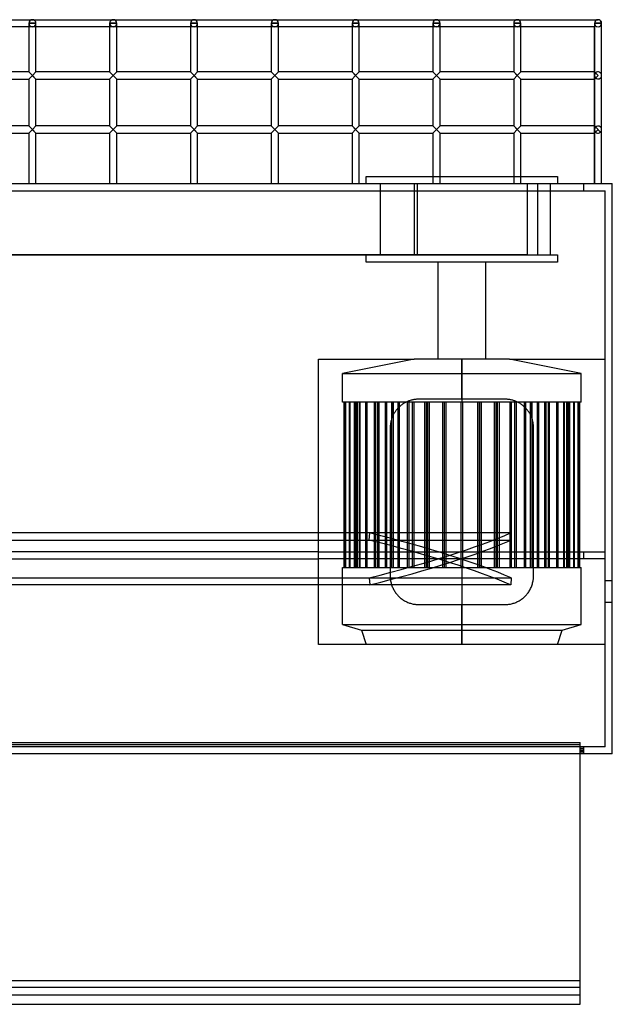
# Model space of a CAD drawing. Header units: millimetres. Extents: x -690 to 690, y -376 to 315.
# Tile 5 of 5: x 274 to 690, y -376 to 315. Entities that reach past the tile are written whole.
import ezdxf

# ---------------------------------------------------------------- set-up
doc = ezdxf.new("R2010")
doc.units = ezdxf.units.MM
doc.layers.add('MAIN-1', color=7, linetype='Continuous')
doc.layers.add('MAIN-2', color=7, linetype='Continuous')

msp = doc.modelspace()

# ---------------------------------------------------------------- linework, layer by layer
at = {"layer": 'MAIN-1'}
for p, q in [((-680, 315), (680, 315)), ((280.83, 312.5), (280.83, 278.4)), ((280.83, 312.5), (285.83, 312.5)), ((285.83, 278.4), (285.83, 312.5)), ((337.5, 312.5), (337.5, 278.4)), ((337.5, 312.5), (342.5, 312.5)), ((342.5, 278.4), (342.5, 312.5)), ((394.17, 312.5), (394.17, 278.4)), ((394.17, 312.5), (399.17, 312.5)), ((399.17, 278.4), (399.17, 312.5)), ((450.83, 312.5), (450.83, 278.4)), ((450.83, 312.5), (455.83, 312.5)), ((455.83, 278.4), (455.83, 312.5)), ((507.5, 312.5), (507.5, 278.4)), ((507.5, 312.5), (512.5, 312.5)), ((512.5, 278.4), (512.5, 312.5)), ((564.17, 312.5), (564.17, 278.4)), ((564.17, 312.5), (569.17, 312.5)), ((569.17, 278.4), (569.17, 312.5)), ((620.83, 312.5), (620.83, 278.4)), ((620.83, 312.5), (625.83, 312.5)), ((625.83, 278.4), (625.83, 312.5)), ((677.5, 312.5), (677.5, 278.4)), ((677.5, 312.5), (682.5, 312.5)), ((680, 315), (680, 315)), ((680, 315), (680, 315)), ((680, 315), (680, 315)), ((680, 315), (680, 315)), ((682.5, 312.5), (682.5, 312.5)), ((682.5, 312.5), (682.5, 312.5)), ((682.5, 312.5), (682.5, 312.5)), ((682.5, 312.5), (682.5, 312.5)), ((682.5, 312.5), (682.5, 312.5)), ((682.5, 312.5), (682.5, 312.5)), ((682.5, 275.9), (682.5, 312.5)), ((280.83, 310), (229.17, 310)), ((337.5, 310), (285.83, 310)), ((394.17, 310), (342.5, 310)), ((450.83, 310), (399.17, 310)), ((507.5, 310), (455.83, 310)), ((564.17, 310), (512.5, 310)), ((620.83, 310), (569.17, 310)), ((677.5, 310), (625.83, 310)), ((677.5, 278.4), (677.5, 310)), ((280.83, 278.4), (229.17, 278.4)), ((280.83, 278.4), (285.83, 273.4)), ((283.33, 275.9), (285.83, 278.4)), ((337.5, 278.4), (285.83, 278.4)), ((337.5, 278.4), (340, 275.9)), ((340, 275.9), (342.5, 278.4)), ((394.17, 278.4), (342.5, 278.4)), ((394.17, 278.4), (399.17, 273.4)), ((396.67, 275.9), (399.17, 278.4)), ((450.83, 278.4), (399.17, 278.4)), ((450.83, 278.4), (455.83, 273.4)), ((453.33, 275.9), (455.83, 278.4)), ((507.5, 278.4), (455.83, 278.4)), ((507.5, 278.4), (510, 275.9)), ((510, 275.9), (512.5, 278.4)), ((564.17, 278.4), (512.5, 278.4)), ((564.17, 278.4), (566.67, 275.9)), ((566.67, 275.9), (569.17, 278.4)), ((620.83, 278.4), (569.17, 278.4)), ((620.83, 278.4), (623.33, 275.9)), ((623.33, 275.9), (625.83, 278.4)), ((677.5, 278.4), (625.83, 278.4)), ((677.5, 278.4), (680, 275.9)), ((229.17, 273.4), (280.83, 273.4)), ((283.33, 275.9), (280.83, 273.4)), ((280.83, 273.4), (280.83, 240.45)), ((285.83, 273.4), (283.33, 275.9)), ((285.83, 240.45), (285.83, 273.4)), ((285.83, 273.4), (337.5, 273.4)), ((340, 275.9), (337.5, 273.4)), ((337.5, 273.4), (337.5, 240.45)), ((342.5, 273.4), (340, 275.9)), ((342.5, 240.45), (342.5, 273.4)), ((342.5, 273.4), (394.17, 273.4)), ((396.67, 275.9), (394.17, 273.4)), ((394.17, 273.4), (394.17, 240.45)), ((399.17, 273.4), (396.67, 275.9)), ((399.17, 240.45), (399.17, 273.4)), ((399.17, 273.4), (450.83, 273.4)), ((453.33, 275.9), (450.83, 273.4)), ((450.83, 273.4), (450.83, 240.45)), ((455.83, 273.4), (453.33, 275.9)), ((455.83, 240.45), (455.83, 273.4)), ((455.83, 273.4), (507.5, 273.4)), ((510, 275.9), (507.5, 273.4)), ((507.5, 273.4), (507.5, 240.45)), ((512.5, 273.4), (510, 275.9)), ((512.5, 240.45), (512.5, 273.4)), ((512.5, 273.4), (564.17, 273.4)), ((566.67, 275.9), (564.17, 273.4)), ((564.17, 273.4), (564.17, 240.45)), ((569.17, 273.4), (566.67, 275.9)), ((569.17, 240.45), (569.17, 273.4)), ((569.17, 273.4), (620.83, 273.4)), ((623.33, 275.9), (620.83, 273.4)), ((620.83, 273.4), (620.83, 240.45)), ((625.83, 273.4), (623.33, 275.9)), ((625.83, 240.45), (625.83, 273.4)), ((625.83, 273.4), (677.5, 273.4)), ((680, 275.9), (677.5, 273.4)), ((677.5, 240.45), (677.5, 273.4)), ((677.5, 273.4), (677.5, 240.45)), ((682.5, 237.95), (682.5, 275.9)), ((280.83, 240.45), (229.17, 240.45)), ((229.17, 235.45), (280.83, 235.45)), ((280.83, 240.45), (285.83, 235.45)), ((283.33, 237.95), (280.83, 235.45)), ((280.83, 235.45), (280.83, 200)), ((283.33, 237.95), (285.83, 240.45)), ((283.33, 237.95), (285.83, 235.45)), ((337.5, 240.45), (285.83, 240.45)), ((285.83, 200), (285.83, 235.45)), ((285.83, 235.45), (337.5, 235.45)), ((337.5, 240.45), (342.5, 235.45)), ((340, 237.95), (337.5, 235.45)), ((337.5, 235.45), (337.5, 200)), ((340, 237.95), (342.5, 240.45)), ((340, 237.95), (342.5, 235.45)), ((394.17, 240.45), (342.5, 240.45)), ((342.5, 200), (342.5, 235.45)), ((342.5, 235.45), (394.17, 235.45)), ((394.17, 240.45), (399.17, 235.45)), ((396.67, 237.95), (394.17, 235.45)), ((394.17, 235.45), (394.17, 200)), ((396.67, 237.95), (399.17, 240.45)), ((396.67, 237.95), (399.17, 235.45)), ((450.83, 240.45), (399.17, 240.45)), ((399.17, 200), (399.17, 235.45)), ((399.17, 235.45), (450.83, 235.45)), ((450.83, 240.45), (455.83, 235.45)), ((453.33, 237.95), (450.83, 235.45)), ((450.83, 235.45), (450.83, 200)), ((453.33, 237.95), (455.83, 240.45)), ((453.33, 237.95), (455.83, 235.45)), ((507.5, 240.45), (455.83, 240.45)), ((455.83, 200), (455.83, 235.45)), ((455.83, 235.45), (507.5, 235.45)), ((507.5, 240.45), (512.5, 235.45)), ((510, 237.95), (507.5, 235.45)), ((507.5, 235.45), (507.5, 200)), ((510, 237.95), (512.5, 240.45)), ((510, 237.95), (512.5, 235.45)), ((564.17, 240.45), (512.5, 240.45)), ((512.5, 200), (512.5, 235.45)), ((512.5, 235.45), (564.17, 235.45)), ((564.17, 240.45), (569.17, 235.45)), ((566.67, 237.95), (564.17, 235.45)), ((564.17, 235.45), (564.17, 200)), ((566.67, 237.95), (569.17, 240.45)), ((566.67, 237.95), (569.17, 235.45)), ((620.83, 240.45), (569.17, 240.45)), ((569.17, 200), (569.17, 235.45)), ((569.17, 235.45), (620.83, 235.45)), ((620.83, 240.45), (625.83, 235.45)), ((623.33, 237.95), (620.83, 235.45)), ((620.83, 235.45), (620.83, 200)), ((623.33, 237.95), (625.83, 240.45)), ((623.33, 237.95), (625.83, 235.45)), ((677.5, 240.45), (625.83, 240.45)), ((625.83, 200), (625.83, 235.45)), ((625.83, 235.45), (677.5, 235.45)), ((677.5, 240.45), (682.5, 235.45)), ((680, 237.95), (677.5, 235.45)), ((677.5, 200), (677.5, 235.45)), ((677.5, 235.45), (677.5, 200)), ((682.5, 200), (682.5, 237.95)), ((517.5, 205), (564.17, 205)), ((517.5, 200), (517.5, 205)), ((569.17, 205), (620.83, 205)), ((625.83, 205), (651.5, 205)), ((651.5, 205), (651.5, 200)), ((-690, 200), (690, 200)), ((690, -200), (690, 200)), ((690, -200), (-690, -200)), ((667.5, -375.58), (667.5, -200)), ((-667.5, -375.58), (667.5, -375.58))]:
    msp.add_line(p, q, dxfattribs=at)
for centre, start, end in [((283.33, 312.5), 89.99998, 180.00002), ((283.33, 312.5), 0, 89.99998), ((340, 312.5), 89.99998, 180.00002), ((340, 312.5), 0, 89.99998), ((396.67, 312.5), 89.99998, 180.00002), ((396.67, 312.5), 0, 89.99998), ((453.33, 312.5), 89.99998, 180.00002), ((453.33, 312.5), 0, 89.99998), ((510, 312.5), 89.99998, 180.00002), ((510, 312.5), 0, 89.99998), ((566.67, 312.5), 89.99998, 180.00002), ((566.67, 312.5), 0, 89.99998), ((623.33, 312.5), 89.99998, 180.00002), ((623.33, 312.5), 0, 89.99998), ((680, 312.5), 89.99998, 180.00002), ((680, 312.5), 0, 89.99998), ((680, 312.5), 56.25002, 67.49999), ((680, 312.5), 0, 33.75002)]:
    msp.add_arc(centre, 2.5, start, end, dxfattribs=at)
at = {"layer": 'MAIN-2'}
for p, q in [((280.83, 312.5), (280.83, 312.5)), ((280.83, 312.5), (280.83, 312.5)), ((280.83, 312.5), (280.83, 312.5)), ((280.83, 312.5), (280.83, 312.5)), ((280.83, 312.5), (280.83, 312.5)), ((280.83, 312.5), (280.83, 312.5)), ((280.83, 312.5), (280.83, 312.5)), ((285.83, 312.5), (280.83, 312.5)), ((285.83, 312.5), (285.83, 312.5)), ((285.83, 312.5), (285.83, 312.5)), ((285.83, 312.5), (285.83, 312.5)), ((285.83, 312.5), (285.83, 312.5)), ((285.83, 312.5), (285.83, 312.5)), ((285.83, 312.5), (285.83, 312.5)), ((285.83, 312.5), (285.83, 312.5)), ((337.5, 312.5), (337.5, 312.5)), ((337.5, 312.5), (337.5, 312.5)), ((337.5, 312.5), (337.5, 312.5)), ((337.5, 312.5), (337.5, 312.5)), ((337.5, 312.5), (337.5, 312.5)), ((337.5, 312.5), (337.5, 312.5)), ((337.5, 312.5), (337.5, 312.5)), ((342.5, 312.5), (337.5, 312.5)), ((342.5, 312.5), (342.5, 312.5)), ((342.5, 312.5), (342.5, 312.5)), ((342.5, 312.5), (342.5, 312.5)), ((342.5, 312.5), (342.5, 312.5)), ((342.5, 312.5), (342.5, 312.5)), ((342.5, 312.5), (342.5, 312.5)), ((342.5, 312.5), (342.5, 312.5)), ((394.17, 312.5), (394.17, 312.5)), ((394.17, 312.5), (394.17, 312.5)), ((394.17, 312.5), (394.17, 312.5)), ((394.17, 312.5), (394.17, 312.5)), ((394.17, 312.5), (394.17, 312.5)), ((394.17, 312.5), (394.17, 312.5)), ((394.17, 312.5), (394.17, 312.5)), ((399.17, 312.5), (394.17, 312.5)), ((399.17, 312.5), (399.17, 312.5)), ((399.17, 312.5), (399.17, 312.5)), ((399.17, 312.5), (399.17, 312.5)), ((399.17, 312.5), (399.17, 312.5)), ((399.17, 312.5), (399.17, 312.5)), ((399.17, 312.5), (399.17, 312.5)), ((399.17, 312.5), (399.17, 312.5)), ((450.83, 312.5), (450.83, 312.5)), ((450.83, 312.5), (450.83, 312.5)), ((450.83, 312.5), (450.83, 312.5)), ((450.83, 312.5), (450.83, 312.5)), ((450.83, 312.5), (450.83, 312.5)), ((450.83, 312.5), (450.83, 312.5)), ((450.83, 312.5), (450.83, 312.5)), ((455.83, 312.5), (450.83, 312.5)), ((455.83, 312.5), (455.83, 312.5)), ((455.83, 312.5), (455.83, 312.5)), ((455.83, 312.5), (455.83, 312.5)), ((455.83, 312.5), (455.83, 312.5)), ((455.83, 312.5), (455.83, 312.5)), ((455.83, 312.5), (455.83, 312.5)), ((455.83, 312.5), (455.83, 312.5)), ((507.5, 312.5), (507.5, 312.5)), ((507.5, 312.5), (507.5, 312.5)), ((507.5, 312.5), (507.5, 312.5)), ((507.5, 312.5), (507.5, 312.5)), ((507.5, 312.5), (507.5, 312.5)), ((507.5, 312.5), (507.5, 312.5)), ((507.5, 312.5), (507.5, 312.5)), ((512.5, 312.5), (507.5, 312.5)), ((512.5, 312.5), (512.5, 312.5)), ((512.5, 312.5), (512.5, 312.5)), ((512.5, 312.5), (512.5, 312.5)), ((512.5, 312.5), (512.5, 312.5)), ((512.5, 312.5), (512.5, 312.5)), ((512.5, 312.5), (512.5, 312.5)), ((512.5, 312.5), (512.5, 312.5)), ((564.17, 312.5), (564.17, 312.5)), ((564.17, 312.5), (564.17, 312.5)), ((564.17, 312.5), (564.17, 312.5)), ((564.17, 312.5), (564.17, 312.5)), ((564.17, 312.5), (564.17, 312.5)), ((564.17, 312.5), (564.17, 312.5)), ((564.17, 312.5), (564.17, 312.5)), ((569.17, 312.5), (564.17, 312.5)), ((569.17, 312.5), (569.17, 312.5)), ((569.17, 312.5), (569.17, 312.5)), ((569.17, 312.5), (569.17, 312.5)), ((569.17, 312.5), (569.17, 312.5)), ((569.17, 312.5), (569.17, 312.5)), ((569.17, 312.5), (569.17, 312.5)), ((569.17, 312.5), (569.17, 312.5)), ((620.83, 312.5), (620.83, 312.5)), ((620.83, 312.5), (620.83, 312.5)), ((620.83, 312.5), (620.83, 312.5)), ((620.83, 312.5), (620.83, 312.5)), ((620.83, 312.5), (620.83, 312.5)), ((620.83, 312.5), (620.83, 312.5)), ((620.83, 312.5), (620.83, 312.5)), ((625.83, 312.5), (620.83, 312.5)), ((625.83, 312.5), (625.83, 312.5)), ((625.83, 312.5), (625.83, 312.5)), ((625.83, 312.5), (625.83, 312.5)), ((625.83, 312.5), (625.83, 312.5)), ((625.83, 312.5), (625.83, 312.5)), ((625.83, 312.5), (625.83, 312.5)), ((625.83, 312.5), (625.83, 312.5)), ((677.5, 312.5), (677.5, 312.5)), ((677.5, 312.5), (677.5, 312.5)), ((677.5, 312.5), (677.5, 312.5)), ((677.5, 312.5), (677.5, 312.5)), ((677.5, 312.5), (677.5, 312.5)), ((677.5, 312.5), (677.5, 312.5)), ((677.5, 312.5), (677.5, 312.5)), ((682.5, 312.5), (677.5, 312.5)), ((680, 315), (680, 315)), ((680, 315), (680, 315)), ((680, 315), (680, 315)), ((680, 315), (680, 315)), ((680, 315), (680, 315)), ((680, 315), (680, 315)), ((680, 315), (680, 315)), ((680, 315), (680, 315)), ((682.5, 312.5), (682.5, 312.5)), ((682.5, 312.5), (682.5, 312.5)), ((682.5, 312.5), (682.5, 312.5)), ((682.5, 312.5), (682.5, 312.5)), ((682.5, 312.5), (682.5, 312.5)), ((682.5, 312.5), (682.5, 312.5)), ((682.5, 312.5), (682.5, 312.5)), ((682.5, 312.5), (682.5, 312.5)), ((682.5, 312.5), (682.5, 312.5)), ((682.5, 312.5), (682.5, 312.5)), ((682.5, 312.5), (682.5, 312.5)), ((682.5, 312.5), (682.5, 312.5)), ((682.5, 312.5), (682.5, 312.5)), ((285.83, 310), (280.83, 310)), ((342.5, 310), (337.5, 310)), ((399.17, 310), (394.17, 310)), ((455.83, 310), (450.83, 310)), ((512.5, 310), (507.5, 310)), ((569.17, 310), (564.17, 310)), ((625.83, 310), (620.83, 310)), ((677.5, 310), (678.23, 310.73)), ((677.5, 310), (678.23, 310.73)), ((677.5, 310), (678.23, 310.73)), ((677.5, 310), (678.23, 310.73)), ((677.5, 310), (678.23, 310.73)), ((677.5, 310), (678.23, 310.73)), ((678.23, 310.73), (677.5, 310)), ((678.23, 310.73), (677.5, 310)), ((678.23, 310.73), (677.5, 310)), ((678.23, 310.73), (677.5, 310)), ((678.23, 310.73), (677.5, 310)), ((678.23, 310.73), (677.5, 310)), ((283.33, 275.9), (280.83, 278.4)), ((280.83, 278.4), (285.83, 273.4)), ((280.83, 278.4), (285.83, 273.4)), ((280.83, 278.4), (285.83, 273.4)), ((285.83, 278.4), (283.33, 275.9)), ((285.83, 278.4), (283.33, 275.9)), ((285.83, 278.4), (283.33, 275.9)), ((337.5, 278.4), (340, 275.9)), ((337.5, 278.4), (342.5, 273.4)), ((340, 275.9), (337.5, 278.4)), ((342.5, 278.4), (340, 275.9)), ((340, 275.9), (342.5, 278.4)), ((342.5, 278.4), (340, 275.9)), ((396.67, 275.9), (394.17, 278.4)), ((394.17, 278.4), (399.17, 273.4)), ((394.17, 278.4), (399.17, 273.4)), ((394.17, 278.4), (399.17, 273.4)), ((399.17, 278.4), (396.67, 275.9)), ((399.17, 278.4), (396.67, 275.9)), ((399.17, 278.4), (396.67, 275.9)), ((453.33, 275.9), (450.83, 278.4)), ((450.83, 278.4), (455.83, 273.4)), ((450.83, 278.4), (455.83, 273.4)), ((450.83, 278.4), (455.83, 273.4)), ((455.83, 278.4), (453.33, 275.9)), ((455.83, 278.4), (453.33, 275.9)), ((455.83, 278.4), (453.33, 275.9)), ((507.5, 278.4), (510, 275.9)), ((507.5, 278.4), (512.5, 273.4)), ((510, 275.9), (507.5, 278.4)), ((512.5, 278.4), (510, 275.9)), ((510, 275.9), (512.5, 278.4)), ((512.5, 278.4), (510, 275.9)), ((564.17, 278.4), (566.67, 275.9)), ((564.17, 278.4), (569.17, 273.4)), ((566.67, 275.9), (564.17, 278.4)), ((569.17, 278.4), (566.67, 275.9)), ((566.67, 275.9), (569.17, 278.4)), ((569.17, 278.4), (566.67, 275.9)), ((620.83, 278.4), (623.33, 275.9)), ((620.83, 278.4), (625.83, 273.4)), ((623.33, 275.9), (620.83, 278.4)), ((625.83, 278.4), (623.33, 275.9)), ((623.33, 275.9), (625.83, 278.4)), ((625.83, 278.4), (623.33, 275.9)), ((677.5, 273.4), (677.5, 278.4)), ((677.5, 278.4), (678.23, 277.67)), ((677.5, 278.4), (678.23, 277.67)), ((680, 275.9), (677.5, 278.4)), ((283.33, 275.9), (280.83, 273.4)), ((280.83, 273.4), (283.33, 275.9)), ((280.83, 273.4), (283.33, 275.9)), ((285.83, 273.4), (283.33, 275.9)), ((283.33, 275.9), (285.83, 273.4)), ((340, 275.9), (337.5, 273.4)), ((337.5, 273.4), (340, 275.9)), ((337.5, 273.4), (340, 275.9)), ((340, 275.9), (342.5, 273.4)), ((340, 275.9), (342.5, 273.4)), ((340, 275.9), (342.5, 273.4)), ((396.67, 275.9), (394.17, 273.4)), ((394.17, 273.4), (396.67, 275.9)), ((394.17, 273.4), (396.67, 275.9)), ((399.17, 273.4), (396.67, 275.9)), ((396.67, 275.9), (399.17, 273.4)), ((453.33, 275.9), (450.83, 273.4)), ((450.83, 273.4), (453.33, 275.9)), ((450.83, 273.4), (453.33, 275.9)), ((455.83, 273.4), (453.33, 275.9)), ((453.33, 275.9), (455.83, 273.4)), ((510, 275.9), (507.5, 273.4)), ((507.5, 273.4), (510, 275.9)), ((507.5, 273.4), (510, 275.9)), ((510, 275.9), (512.5, 273.4)), ((510, 275.9), (512.5, 273.4)), ((510, 275.9), (512.5, 273.4)), ((566.67, 275.9), (564.17, 273.4)), ((564.17, 273.4), (566.67, 275.9)), ((566.67, 275.9), (564.17, 273.4)), ((566.67, 275.9), (569.17, 273.4)), ((566.67, 275.9), (569.17, 273.4)), ((566.67, 275.9), (569.17, 273.4)), ((623.33, 275.9), (620.83, 273.4)), ((620.83, 273.4), (623.33, 275.9)), ((620.83, 273.4), (623.33, 275.9)), ((623.33, 275.9), (625.83, 273.4)), ((623.33, 275.9), (625.83, 273.4)), ((623.33, 275.9), (625.83, 273.4)), ((677.5, 275.9), (677.5, 275.9)), ((677.5, 275.9), (677.5, 275.9)), ((677.5, 275.9), (677.5, 275.9)), ((677.5, 275.9), (677.5, 275.9)), ((677.5, 275.9), (677.5, 275.9)), ((677.5, 275.9), (677.5, 275.9)), ((677.5, 275.9), (677.5, 275.9)), ((677.5, 273.4), (680, 275.9)), ((678.23, 274.13), (677.5, 273.4)), ((677.5, 273.4), (678.23, 274.13)), ((682.5, 275.9), (682.5, 275.9)), ((682.5, 275.9), (682.5, 275.9)), ((682.5, 275.9), (682.5, 275.9)), ((682.5, 275.9), (682.5, 275.9)), ((682.5, 275.9), (682.5, 275.9)), ((682.5, 275.9), (682.5, 275.9)), ((682.5, 275.9), (682.5, 275.9)), ((280.83, 240.45), (283.33, 237.95)), ((280.83, 240.45), (283.33, 237.95)), ((280.83, 240.45), (285.83, 235.45)), ((280.83, 240.45), (285.83, 235.45)), ((283.33, 237.95), (280.83, 235.45)), ((280.83, 235.45), (283.33, 237.95)), ((280.83, 235.45), (283.33, 237.95)), ((285.83, 240.45), (283.33, 237.95)), ((285.83, 240.45), (283.33, 237.95)), ((285.83, 240.45), (283.33, 237.95)), ((285.83, 235.45), (283.33, 237.95)), ((283.33, 237.95), (285.83, 235.45)), ((337.5, 240.45), (342.5, 235.45)), ((337.5, 240.45), (340, 237.95)), ((337.5, 240.45), (340, 237.95)), ((340, 237.95), (337.5, 235.45)), ((337.5, 235.45), (340, 237.95)), ((337.5, 235.45), (340, 237.95)), ((340, 237.95), (342.5, 240.45)), ((342.5, 240.45), (340, 237.95)), ((342.5, 240.45), (340, 237.95)), ((340, 237.95), (342.5, 235.45)), ((340, 237.95), (342.5, 235.45)), ((340, 237.95), (342.5, 235.45)), ((394.17, 240.45), (396.67, 237.95)), ((394.17, 240.45), (396.67, 237.95)), ((394.17, 240.45), (399.17, 235.45)), ((394.17, 240.45), (399.17, 235.45)), ((396.67, 237.95), (394.17, 235.45)), ((394.17, 235.45), (396.67, 237.95)), ((394.17, 235.45), (396.67, 237.95)), ((399.17, 240.45), (396.67, 237.95)), ((399.17, 240.45), (396.67, 237.95)), ((399.17, 240.45), (396.67, 237.95)), ((399.17, 235.45), (396.67, 237.95)), ((396.67, 237.95), (399.17, 235.45)), ((450.83, 240.45), (453.33, 237.95)), ((450.83, 240.45), (453.33, 237.95)), ((450.83, 240.45), (455.83, 235.45)), ((450.83, 240.45), (455.83, 235.45)), ((453.33, 237.95), (450.83, 235.45)), ((450.83, 235.45), (453.33, 237.95)), ((450.83, 235.45), (453.33, 237.95)), ((455.83, 240.45), (453.33, 237.95)), ((455.83, 240.45), (453.33, 237.95)), ((455.83, 240.45), (453.33, 237.95)), ((455.83, 235.45), (453.33, 237.95)), ((453.33, 237.95), (455.83, 235.45)), ((507.5, 240.45), (512.5, 235.45)), ((507.5, 240.45), (510, 237.95)), ((507.5, 240.45), (510, 237.95)), ((510, 237.95), (507.5, 235.45)), ((507.5, 235.45), (510, 237.95)), ((507.5, 235.45), (510, 237.95)), ((510, 237.95), (512.5, 240.45)), ((512.5, 240.45), (510, 237.95)), ((512.5, 240.45), (510, 237.95)), ((510, 237.95), (512.5, 235.45)), ((510, 237.95), (512.5, 235.45)), ((510, 237.95), (512.5, 235.45)), ((564.17, 240.45), (569.17, 235.45)), ((564.17, 240.45), (566.67, 237.95)), ((566.67, 237.95), (564.17, 240.45)), ((566.67, 237.95), (564.17, 235.45)), ((564.17, 235.45), (566.67, 237.95)), ((566.67, 237.95), (564.17, 235.45)), ((566.67, 237.95), (569.17, 240.45)), ((569.17, 240.45), (566.67, 237.95)), ((569.17, 240.45), (566.67, 237.95)), ((566.67, 237.95), (569.17, 235.45)), ((566.67, 237.95), (569.17, 235.45)), ((566.67, 237.95), (569.17, 235.45)), ((620.83, 240.45), (625.83, 235.45)), ((620.83, 240.45), (623.33, 237.95)), ((620.83, 240.45), (623.33, 237.95)), ((623.33, 237.95), (620.83, 235.45)), ((620.83, 235.45), (623.33, 237.95)), ((620.83, 235.45), (623.33, 237.95)), ((623.33, 237.95), (625.83, 240.45)), ((625.83, 240.45), (623.33, 237.95)), ((625.83, 240.45), (623.33, 237.95)), ((623.33, 237.95), (625.83, 235.45)), ((623.33, 237.95), (625.83, 235.45)), ((623.33, 237.95), (625.83, 235.45)), ((677.5, 235.45), (677.5, 240.45)), ((677.5, 240.45), (682.5, 235.45)), ((677.5, 240.45), (678.23, 239.72)), ((677.5, 240.45), (680, 237.95)), ((677.5, 237.95), (677.5, 237.95)), ((677.5, 237.95), (677.5, 237.95)), ((677.5, 237.95), (677.5, 237.95)), ((677.5, 237.95), (677.5, 237.95)), ((677.5, 237.95), (677.5, 237.95)), ((677.5, 237.95), (677.5, 237.95)), ((677.5, 237.95), (677.5, 237.95)), ((677.5, 235.45), (680, 237.95)), ((678.23, 236.18), (677.5, 235.45)), ((677.5, 235.45), (678.23, 236.18)), ((682.5, 237.95), (682.5, 237.95)), ((682.5, 237.95), (682.5, 237.95)), ((682.5, 237.95), (682.5, 237.95)), ((682.5, 237.95), (682.5, 237.95)), ((682.5, 237.95), (682.5, 237.95)), ((682.5, 237.95), (682.5, 237.95)), ((682.5, 237.95), (682.5, 237.95)), ((564.17, 205), (569.17, 205)), ((620.83, 205), (625.83, 205)), ((-685, 195), (685, 195)), ((553.12, 199.99), (-133.13, 199.99)), ((527.5, 150), (527.5, 200)), ((551.17, 150), (551.17, 199.99)), ((646.5, 199.99), (553.12, 199.99)), ((553.12, 199.99), (553.12, 150)), ((630.26, 199.99), (630.26, 150)), ((637.51, 199.99), (637.51, 150)), ((641.5, 200), (641.5, 199.99)), ((646.5, 199.99), (646.5, 150)), ((670, 200), (670, 200)), ((670, 195), (670, 200)), ((670, 195), (670, 195)), ((685, -195), (685, 195)), ((685, 195), (685, 195)), ((690, 200), (690, 200)), ((-88.69, 149.97), (531.21, 149.97)), ((614.55, 149.97), (258.45, 149.97)), ((517.5, 150), (525.06, 150)), ((517.5, 145), (517.5, 150)), ((525.06, 149.97), (525.06, 150)), ((525.06, 150), (551.17, 150)), ((531.21, 150), (651.5, 150)), ((531.21, 150), (531.21, 149.97)), ((630.26, 150), (550.81, 150)), ((614.55, 150), (614.55, 149.97)), ((614.55, 149.97), (624.34, 149.97)), ((624.34, 149.97), (624.34, 150)), ((651.5, 150), (651.5, 145)), ((651.5, 145), (517.5, 145)), ((567.75, 145), (567.75, 76.8)), ((601.25, 76.8), (601.25, 145)), ((484, -58.2), (484, 76.8)), ((484, 76.8), (484, 76.8)), ((484, 76.8), (551, 76.8)), ((551, 76.8), (500.75, 66.8)), ((584.5, 76.8), (551, 76.8)), ((584.5, 76.8), (584.5, 66.8)), ((584.5, 66.8), (584.5, 76.8)), ((618, 76.8), (584.5, 76.8)), ((618, 76.8), (685, 76.8)), ((668.25, 66.8), (618, 76.8)), ((685, 76.8), (685, 76.8)), ((500.75, 66.8), (584.5, 66.8)), ((500.75, 46.8), (500.75, 66.8)), ((584.5, 66.8), (584.5, 46.8)), ((584.5, 48.8), (584.5, 66.8)), ((584.5, 66.8), (668.25, 66.8)), ((668.25, 46.8), (668.25, 66.8)), ((550.3, 48.41), (549.81, 48.3)), ((550.8, 48.5), (550.3, 48.41)), ((551.29, 48.58), (550.8, 48.5)), ((551.79, 48.65), (551.29, 48.58)), ((552.28, 48.7), (551.79, 48.65)), ((552.78, 48.75), (552.28, 48.7)), ((553.27, 48.78), (552.78, 48.75)), ((553.76, 48.79), (553.27, 48.78)), ((554.25, 48.8), (553.76, 48.79)), ((584.5, 48.8), (554.25, 48.8)), ((554.25, 48.8), (554.25, 48.8)), ((614.75, 48.8), (584.5, 48.8)), ((614.75, 48.8), (614.75, 48.8)), ((615.24, 48.79), (614.75, 48.8)), ((615.73, 48.78), (615.24, 48.79)), ((616.22, 48.75), (615.73, 48.78)), ((616.72, 48.7), (616.22, 48.75)), ((617.21, 48.65), (616.72, 48.7)), ((617.71, 48.58), (617.21, 48.65)), ((618.2, 48.5), (617.71, 48.58)), ((618.7, 48.41), (618.2, 48.5)), ((619.19, 48.3), (618.7, 48.41)), ((584.5, 46.8), (500.75, 46.8)), ((501.75, 46.8), (501.75, 46.8)), ((501.75, 46.8), (501.75, -69.2)), ((502.69, 46.8), (502.69, -69.2)), ((502.69, -69.2), (502.69, 46.8)), ((502.85, -69.2), (502.85, 46.8)), ((502.85, 46.8), (502.85, -69.2)), ((505.65, 46.8), (505.65, -69.2)), ((505.65, -69.2), (505.65, 46.8)), ((505.95, -69.2), (505.95, 46.8)), ((505.95, 46.8), (505.95, -69.2)), ((509.13, -69.2), (509.13, 46.8)), ((509.13, 46.8), (509.13, -69.2)), ((509.98, 46.8), (509.98, -69.2)), ((509.98, -69.2), (509.98, 46.8)), ((510.13, -69.2), (510.13, 46.8)), ((510.13, 46.8), (510.13, -69.2)), ((510.54, 46.8), (510.54, -69.2)), ((510.54, -69.2), (510.54, 46.8)), ((511, -69.2), (511, 46.8)), ((511, 46.8), (511, -69.2)), ((512.66, 46.8), (512.66, -69.2)), ((512.66, -69.2), (512.66, 46.8)), ((512.97, -69.2), (512.97, 46.8)), ((512.97, 46.8), (512.97, -69.2)), ((517.11, 46.8), (517.11, -69.2)), ((517.11, -69.2), (517.11, 46.8)), ((517.26, 46.8), (517.26, -69.2)), ((517.26, -69.2), (517.26, 46.8)), ((517.57, -69.2), (517.57, 46.8)), ((517.57, 46.8), (517.57, -69.2)), ((517.85, -69.2), (517.85, 46.8)), ((517.85, 46.8), (517.85, -69.2)), ((523.23, 46.8), (523.23, -69.2)), ((523.23, -69.2), (523.23, 46.8)), ((523.82, -69.2), (523.82, 46.8)), ((523.82, 46.8), (523.82, -69.2)), ((525.63, 46.8), (525.63, -69.2)), ((525.63, -69.2), (525.63, 46.8)), ((526.34, -69.2), (526.34, 46.8)), ((526.34, 46.8), (526.34, -69.2)), ((530.85, 46.8), (530.85, -69.2)), ((530.85, -69.2), (530.85, 46.8)), ((531.56, -69.2), (531.56, 46.8)), ((531.56, 46.8), (531.56, -69.2)), ((535.46, 46.8), (535.46, 35.64)), ((535.46, -69.2), (535.46, 46.8)), ((536.27, 37.55), (536.27, 46.8)), ((536.27, 46.8), (536.27, -69.2)), ((538.83, 41.54), (538.53, 41.16)), ((539.15, 41.91), (538.83, 41.54)), ((539.47, 42.27), (539.15, 41.91)), ((539.79, 42.62), (539.47, 42.27)), ((539.79, 46.8), (539.79, 42.62)), ((539.79, -69.2), (539.79, 46.8)), ((540.6, 43.42), (540.6, 46.8)), ((540.6, 46.8), (540.6, -69.2)), ((541.04, 43.82), (540.6, 43.42)), ((541.49, 44.2), (541.04, 43.82)), ((541.96, 44.57), (541.49, 44.2)), ((542.43, 44.94), (541.96, 44.57)), ((542.92, 45.28), (542.43, 44.94)), ((543.42, 45.62), (542.92, 45.28)), ((543.94, 45.94), (543.42, 45.62)), ((544.46, 46.24), (543.94, 45.94)), ((544.99, 46.53), (544.46, 46.24)), ((545.53, 46.8), (544.99, 46.53)), ((545.99, 47.01), (545.53, 46.8)), ((545.53, 46.8), (545.53, 46.8)), ((546.45, 47.22), (545.99, 47.01)), ((546.92, 47.41), (546.45, 47.22)), ((546.49, -69.2), (546.49, 46.8)), ((547.39, 47.59), (546.92, 47.41)), ((547.38, 46.8), (547.38, -69.2)), ((547.87, 47.75), (547.39, 47.59)), ((548.35, 47.91), (547.87, 47.75)), ((548.83, 48.05), (548.35, 47.91)), ((549.32, 48.18), (548.83, 48.05)), ((549.81, 48.3), (549.32, 48.18)), ((549.84, -69.2), (549.84, 46.8)), ((550.73, 46.8), (550.73, -69.2)), ((558.45, -69.2), (558.45, 46.8)), ((559.4, 46.8), (559.4, -69.2)), ((560.73, -69.2), (560.73, 46.8)), ((561.68, 46.8), (561.68, -69.2)), ((571.06, -69.2), (571.06, 46.8)), ((572.05, 46.8), (572.05, -69.2)), ((572.22, -69.2), (572.22, 46.8)), ((573.2, 46.8), (573.2, -69.2)), ((584, 46.8), (584, 46.8)), ((584, -69.2), (584, 46.8)), ((668.25, 46.8), (584.5, 46.8)), ((585, 46.8), (585, 46.8)), ((585, 46.8), (585, -69.2)), ((595.8, -69.2), (595.8, 46.8)), ((596.78, 46.8), (596.78, -69.2)), ((596.95, -69.2), (596.95, 46.8)), ((597.94, 46.8), (597.94, -69.2)), ((607.32, -69.2), (607.32, 46.8)), ((608.27, 46.8), (608.27, -69.2)), ((609.6, -69.2), (609.6, 46.8)), ((610.55, 46.8), (610.55, -69.2)), ((618.27, -69.2), (618.27, 46.8)), ((619.16, 46.8), (619.16, -69.2)), ((619.68, 48.18), (619.19, 48.3)), ((620.17, 48.05), (619.68, 48.18)), ((620.65, 47.91), (620.17, 48.05)), ((621.13, 47.75), (620.65, 47.91)), ((621.61, 47.59), (621.13, 47.75)), ((622.08, 47.41), (621.61, 47.59)), ((621.62, -69.2), (621.62, 46.8)), ((622.55, 47.22), (622.08, 47.41)), ((622.51, 46.8), (622.51, -69.2)), ((623.01, 47.01), (622.55, 47.22)), ((623.47, 46.8), (623.01, 47.01)), ((623.47, 46.8), (623.47, 46.8)), ((624.01, 46.53), (623.47, 46.8)), ((624.54, 46.24), (624.01, 46.53)), ((625.06, 45.94), (624.54, 46.24)), ((625.58, 45.62), (625.06, 45.94)), ((626.08, 45.28), (625.58, 45.62)), ((626.57, 44.94), (626.08, 45.28)), ((627.04, 44.57), (626.57, 44.94)), ((627.51, 44.2), (627.04, 44.57)), ((627.96, 43.82), (627.51, 44.2)), ((628.4, 43.42), (627.96, 43.82)), ((628.4, -69.2), (628.4, 46.8)), ((628.4, 46.8), (628.4, 43.42)), ((629.21, 42.62), (629.21, 46.8)), ((629.21, 46.8), (629.21, -69.2)), ((629.53, 42.27), (629.21, 42.62)), ((629.85, 41.91), (629.53, 42.27)), ((630.17, 41.54), (629.85, 41.91)), ((630.47, 41.16), (630.17, 41.54)), ((632.73, 46.8), (632.73, 37.55)), ((632.73, -69.2), (632.73, 46.8)), ((633.54, 35.64), (633.54, 46.8)), ((633.54, 46.8), (633.54, -69.2)), ((637.44, 46.8), (637.44, -69.2)), ((637.44, -69.2), (637.44, 46.8)), ((638.15, 46.8), (638.15, -69.2)), ((638.15, -69.2), (638.15, 46.8)), ((642.66, -69.2), (642.66, 46.8)), ((642.66, 46.8), (642.66, -69.2)), ((643.37, 46.8), (643.37, -69.2)), ((643.37, -69.2), (643.37, 46.8)), ((645.18, -69.2), (645.18, 46.8)), ((645.18, 46.8), (645.18, -69.2)), ((645.77, 46.8), (645.77, -69.2)), ((645.77, -69.2), (645.77, 46.8)), ((651.15, -69.2), (651.15, 46.8)), ((651.15, 46.8), (651.15, -69.2)), ((651.43, -69.2), (651.43, 46.8)), ((651.43, 46.8), (651.43, -69.2)), ((651.74, 46.8), (651.74, -69.2)), ((651.74, -69.2), (651.74, 46.8)), ((651.89, 46.8), (651.89, -69.2)), ((651.89, -69.2), (651.89, 46.8)), ((656.03, -69.2), (656.03, 46.8)), ((656.03, 46.8), (656.03, -69.2)), ((656.34, 46.8), (656.34, -69.2)), ((656.34, -69.2), (656.34, 46.8)), ((658, -69.2), (658, 46.8)), ((658, 46.8), (658, -69.2)), ((658.46, 46.8), (658.46, -69.2)), ((658.46, -69.2), (658.46, 46.8)), ((658.87, -69.2), (658.87, 46.8)), ((658.87, 46.8), (658.87, -69.2)), ((659.02, 46.8), (659.02, -69.2)), ((659.02, -69.2), (659.02, 46.8)), ((659.87, -69.2), (659.87, 46.8)), ((659.87, 46.8), (659.87, -69.2)), ((663.05, -69.2), (663.05, 46.8)), ((663.05, 46.8), (663.05, -69.2)), ((663.35, 46.8), (663.35, -69.2)), ((663.35, -69.2), (663.35, 46.8)), ((666.15, -69.2), (666.15, 46.8)), ((666.15, 46.8), (666.15, -69.2)), ((666.31, 46.8), (666.31, -69.2)), ((666.31, -69.2), (666.31, 46.8)), ((667.25, 46.8), (667.25, 46.8)), ((667.25, -69.2), (667.25, 46.8)), ((535.22, 34.95), (535.07, 34.45)), ((535.38, 35.44), (535.22, 34.95)), ((535.56, 35.92), (535.38, 35.44)), ((535.75, 36.4), (535.56, 35.92)), ((535.95, 36.87), (535.75, 36.4)), ((536.16, 37.33), (535.95, 36.87)), ((536.39, 37.79), (536.16, 37.33)), ((536.62, 38.24), (536.39, 37.79)), ((536.86, 38.68), (536.62, 38.24)), ((537.12, 39.12), (536.86, 38.68)), ((537.38, 39.54), (537.12, 39.12)), ((537.65, 39.96), (537.38, 39.54)), ((537.94, 40.37), (537.65, 39.96)), ((538.23, 40.77), (537.94, 40.37)), ((538.53, 41.16), (538.23, 40.77)), ((630.77, 40.77), (630.47, 41.16)), ((631.06, 40.37), (630.77, 40.77)), ((631.35, 39.96), (631.06, 40.37)), ((631.62, 39.54), (631.35, 39.96)), ((631.88, 39.12), (631.62, 39.54)), ((632.14, 38.68), (631.88, 39.12)), ((632.38, 38.24), (632.14, 38.68)), ((632.61, 37.79), (632.38, 38.24)), ((632.84, 37.33), (632.61, 37.79)), ((633.05, 36.87), (632.84, 37.33)), ((633.25, 36.4), (633.05, 36.87)), ((633.44, 35.92), (633.25, 36.4)), ((633.62, 35.44), (633.44, 35.92)), ((633.78, 34.95), (633.62, 35.44)), ((633.93, 34.45), (633.78, 34.95)), ((534.26, 29.32), (534.25, 28.8)), ((534.25, 28.8), (534.25, 28.8)), ((534.25, 28.8), (534.25, -69.2)), ((534.28, 29.84), (534.26, 29.32)), ((534.31, 30.36), (534.28, 29.84)), ((534.36, 30.88), (534.31, 30.36)), ((534.42, 31.4), (534.36, 30.88)), ((534.49, 31.91), (534.42, 31.4)), ((534.58, 32.43), (534.49, 31.91)), ((534.68, 32.94), (534.58, 32.43)), ((534.8, 33.45), (534.68, 32.94)), ((534.92, 33.95), (534.8, 33.45)), ((535.07, 34.45), (534.92, 33.95)), ((634.08, 33.95), (633.93, 34.45)), ((634.2, 33.45), (634.08, 33.95)), ((634.32, 32.94), (634.2, 33.45)), ((634.42, 32.43), (634.32, 32.94)), ((634.51, 31.91), (634.42, 32.43)), ((634.58, 31.4), (634.51, 31.91)), ((634.64, 30.88), (634.58, 31.4)), ((634.69, 30.36), (634.64, 30.88)), ((634.72, 29.84), (634.69, 30.36)), ((634.74, 29.32), (634.72, 29.84)), ((634.75, 28.8), (634.74, 29.32)), ((634.75, 28.8), (634.75, 28.8)), ((634.75, -69.2), (634.75, 28.8)), ((519.86, -45.01), (66.62, -45.01)), ((618.73, -45.01), (165.49, -45.01)), ((519.47, -49.95), (519.86, -45.01)), ((619.12, -49.95), (618.73, -45.01)), ((66.23, -49.95), (519.47, -49.95)), ((165.88, -49.95), (619.12, -49.95)), ((484, -58.2), (-685, -58.2)), ((484, -58.2), (685, -58.2)), ((484, -58.2), (484, -58.2)), ((484, -63.2), (484, -58.2)), ((484, -58.2), (484, -58.2)), ((670, -63.2), (670, -58.2)), ((685, -58.2), (685, -58.2)), ((-685, -63.2), (484, -63.2)), ((685, -63.2), (484, -63.2)), ((484, -123.2), (484, -63.2)), ((484, -63.2), (484, -63.2)), ((484, -63.2), (484, -63.2)), ((685, -63.2), (685, -63.2)), ((500.75, -69.2), (584.5, -69.2)), ((500.75, -109.2), (500.75, -69.2)), ((501.75, -69.2), (501.75, -69.2)), ((534.25, -69.2), (534.25, -75.2)), ((534.25, -69.2), (534.25, -69.2)), ((534.25, -75.2), (534.26, -75.89)), ((534.25, -75.2), (534.25, -75.2)), ((534.26, -75.89), (534.3, -76.58)), ((584, -69.2), (584, -69.2)), ((584.5, -69.2), (584.5, -109.2)), ((584.5, -69.2), (668.25, -69.2)), ((585, -69.2), (585, -69.2)), ((634.7, -76.58), (634.74, -75.89)), ((634.74, -75.89), (634.75, -75.2)), ((634.75, -69.2), (634.75, -69.2)), ((634.75, -75.2), (634.75, -69.2)), ((634.75, -75.2), (634.75, -75.2)), ((667.25, -69.2), (667.25, -69.2)), ((668.25, -109.2), (668.25, -69.2)), ((66.23, -76.45), (519.47, -76.45)), ((519.86, -81.39), (66.62, -81.39)), ((618.73, -81.39), (165.49, -81.39)), ((165.88, -76.45), (619.12, -76.45)), ((519.47, -76.45), (519.86, -81.39)), ((534.3, -76.58), (534.36, -77.28)), ((534.36, -77.28), (534.44, -77.97)), ((534.44, -77.97), (534.55, -78.66)), ((534.55, -78.66), (534.69, -79.36)), ((534.69, -79.36), (534.85, -80.04)), ((534.85, -80.04), (535.03, -80.72)), ((535.03, -80.72), (535.23, -81.4)), ((535.23, -81.4), (535.46, -82.06)), ((535.46, -82.06), (535.71, -82.71)), ((535.71, -82.71), (535.99, -83.35)), ((619.12, -76.45), (618.73, -81.39)), ((633.01, -83.35), (633.29, -82.71)), ((633.29, -82.71), (633.54, -82.06)), ((633.54, -82.06), (633.77, -81.4)), ((633.77, -81.4), (633.97, -80.72)), ((633.97, -80.72), (634.15, -80.04)), ((634.15, -80.04), (634.31, -79.36)), ((634.31, -79.36), (634.45, -78.66)), ((634.45, -78.66), (634.56, -77.97)), ((634.56, -77.97), (634.64, -77.28)), ((634.64, -77.28), (634.7, -76.58)), ((690, -78.5), (685, -78.5)), ((690, -78.5), (685, -78.5)), ((535.99, -83.35), (536.28, -83.98)), ((536.28, -83.98), (536.6, -84.6)), ((536.6, -84.6), (536.93, -85.2)), ((536.93, -85.2), (537.28, -85.78)), ((537.28, -85.78), (537.65, -86.35)), ((537.65, -86.35), (538.03, -86.9)), ((538.03, -86.9), (538.43, -87.43)), ((538.43, -87.43), (538.83, -87.94)), ((538.83, -87.94), (539.25, -88.43)), ((539.25, -88.43), (539.68, -88.9)), ((539.68, -88.9), (540.12, -89.36)), ((540.12, -89.36), (540.58, -89.8)), ((628.42, -89.8), (628.88, -89.36)), ((628.88, -89.36), (629.32, -88.9)), ((629.32, -88.9), (629.75, -88.43)), ((629.75, -88.43), (630.17, -87.94)), ((630.17, -87.94), (630.57, -87.43)), ((630.57, -87.43), (630.97, -86.9)), ((630.97, -86.9), (631.35, -86.35)), ((631.35, -86.35), (631.72, -85.78)), ((631.72, -85.78), (632.07, -85.2)), ((632.07, -85.2), (632.4, -84.6)), ((632.4, -84.6), (632.72, -83.98)), ((632.72, -83.98), (633.01, -83.35)), ((540.58, -89.8), (541.05, -90.23)), ((541.05, -90.23), (541.54, -90.64)), ((541.54, -90.64), (542.05, -91.05)), ((542.05, -91.05), (542.57, -91.43)), ((542.57, -91.43), (543.1, -91.81)), ((543.1, -91.81), (543.65, -92.16)), ((543.65, -92.16), (544.22, -92.5)), ((544.22, -92.5), (544.79, -92.82)), ((544.79, -92.82), (545.38, -93.12)), ((545.38, -93.12), (545.97, -93.41)), ((545.97, -93.41), (546.58, -93.67)), ((546.58, -93.67), (547.2, -93.91)), ((547.2, -93.91), (547.82, -94.14)), ((547.82, -94.14), (548.45, -94.34)), ((548.45, -94.34), (549.09, -94.52)), ((549.09, -94.52), (549.73, -94.68)), ((549.73, -94.68), (550.37, -94.82)), ((550.37, -94.82), (551.02, -94.94)), ((551.02, -94.94), (551.67, -95.03)), ((551.67, -95.03), (552.32, -95.11)), ((552.32, -95.11), (552.96, -95.16)), ((552.96, -95.16), (553.61, -95.19)), ((553.61, -95.19), (554.25, -95.2)), ((554.25, -95.2), (584.5, -95.2)), ((554.25, -95.2), (554.25, -95.2)), ((584.5, -109.2), (584.5, -95.2)), ((584.5, -95.2), (614.75, -95.2)), ((614.75, -95.2), (615.39, -95.19)), ((614.75, -95.2), (614.75, -95.2)), ((615.39, -95.19), (616.04, -95.16)), ((616.04, -95.16), (616.68, -95.11)), ((616.68, -95.11), (617.33, -95.03)), ((617.33, -95.03), (617.98, -94.94)), ((617.98, -94.94), (618.63, -94.82)), ((618.63, -94.82), (619.27, -94.68)), ((619.27, -94.68), (619.91, -94.52)), ((619.91, -94.52), (620.55, -94.34)), ((620.55, -94.34), (621.18, -94.14)), ((621.18, -94.14), (621.8, -93.91)), ((621.8, -93.91), (622.42, -93.67)), ((622.42, -93.67), (623.03, -93.41)), ((623.03, -93.41), (623.62, -93.12)), ((623.62, -93.12), (624.21, -92.82)), ((624.21, -92.82), (624.78, -92.5)), ((624.78, -92.5), (625.35, -92.16)), ((625.35, -92.16), (625.9, -91.81)), ((625.9, -91.81), (626.43, -91.43)), ((626.43, -91.43), (626.95, -91.05)), ((626.95, -91.05), (627.46, -90.64)), ((627.46, -90.64), (627.95, -90.23)), ((627.95, -90.23), (628.42, -89.8)), ((685, -93.5), (690, -93.5)), ((685, -93.5), (690, -93.5)), ((500.75, -109.2), (584.5, -109.2)), ((500.75, -109.2), (514.15, -113.2)), ((584.5, -109.2), (584.5, -113.2)), ((584.5, -113.2), (584.5, -109.2)), ((584.5, -109.2), (668.25, -109.2)), ((654.85, -113.2), (668.25, -109.2)), ((514.15, -113.2), (584.5, -113.2)), ((514.15, -113.2), (517.5, -123.2)), ((584.5, -113.2), (584.5, -123.2)), ((584.5, -123.2), (584.5, -113.2)), ((584.5, -113.2), (654.85, -113.2)), ((651.5, -123.2), (654.85, -113.2)), ((484, -123.2), (484, -123.2)), ((517.5, -123.2), (484, -123.2)), ((584.5, -123.2), (517.5, -123.2)), ((651.5, -123.2), (584.5, -123.2)), ((685, -123.2), (651.5, -123.2)), ((685, -123.2), (685, -123.2)), ((-667.5, -191.97), (667.5, -191.97)), ((-667.5, -191.97), (667.5, -191.97)), ((-667.5, -191.97), (667.5, -191.97)), ((-667.5, -191.97), (667.5, -191.97)), ((-667.5, -191.97), (667.5, -191.97)), ((-667.5, -191.97), (667.5, -191.97)), ((-667.5, -191.97), (667.5, -191.97)), ((667.5, -193.52), (667.5, -191.97)), ((685, -195), (-685, -195)), ((667.5, -193.52), (-667.5, -193.52)), ((667.5, -193.52), (-667.5, -193.52)), ((667.5, -193.52), (-667.5, -193.52)), ((667.5, -193.52), (-667.5, -193.52)), ((667.5, -193.52), (-667.5, -193.52)), ((667.5, -193.52), (-667.5, -193.52)), ((667.5, -193.52), (-667.5, -193.52)), ((667.5, -200), (667.5, -193.52)), ((670, -196.25), (667.5, -196.25)), ((670, -196.25), (667.5, -196.25)), ((670, -196.25), (667.5, -196.25)), ((670, -196.25), (667.5, -196.25)), ((670, -196.25), (667.5, -196.25)), ((670, -196.25), (667.5, -196.25)), ((670, -196.25), (667.5, -196.25)), ((667.5, -197.11), (670, -197.11)), ((667.5, -197.11), (670, -197.11)), ((667.5, -197.11), (670, -197.11)), ((667.5, -197.11), (670, -197.11)), ((667.5, -197.11), (670, -197.11)), ((667.5, -197.11), (670, -197.11)), ((667.5, -197.11), (670, -197.11)), ((670, -197.89), (667.5, -197.89)), ((670, -197.89), (667.5, -197.89)), ((670, -197.89), (667.5, -197.89)), ((670, -197.89), (667.5, -197.89)), ((670, -197.89), (667.5, -197.89)), ((670, -197.89), (667.5, -197.89)), ((670, -197.89), (667.5, -197.89)), ((670, -198.75), (667.5, -198.75)), ((670, -198.75), (667.5, -198.75)), ((670, -198.75), (667.5, -198.75)), ((670, -198.75), (667.5, -198.75)), ((670, -198.75), (667.5, -198.75)), ((670, -198.75), (667.5, -198.75)), ((670, -198.75), (667.5, -198.75)), ((670, -200), (670, -195)), ((670, -195), (670, -195)), ((670, -200), (670, -200)), ((685, -195), (685, -195)), ((690, -200), (690, -200)), ((-667.5, -358.99), (667.5, -358.99)), ((667.5, -363.75), (-667.5, -363.75)), ((667.5, -363.75), (-667.5, -363.75)), ((667.5, -363.75), (-667.5, -363.75)), ((667.5, -363.75), (-667.5, -363.75)), ((667.5, -363.75), (-667.5, -363.75)), ((667.5, -363.75), (-667.5, -363.75)), ((667.5, -363.75), (-667.5, -363.75)), ((667.5, -369.28), (-667.5, -369.28)), ((667.5, -369.28), (-667.5, -369.28)), ((667.5, -369.28), (-667.5, -369.28)), ((667.5, -369.28), (-667.5, -369.28)), ((667.5, -369.28), (-667.5, -369.28)), ((667.5, -369.28), (-667.5, -369.28)), ((667.5, -369.28), (-667.5, -369.28))]:
    msp.add_line(p, q, dxfattribs=at)
for centre, major_axis, ratio, start_param, end_param in [((283.33, 312.5), (2.5, 0), 1, 3.141593, 6.283185), ((340, 312.5), (2.5, 0), 1, 3.141593, 6.283185), ((396.67, 312.5), (2.5, 0), 1, 3.141593, 6.283185), ((453.33, 312.5), (2.5, 0), 1, 3.141593, 6.283185), ((510, 312.5), (2.5, 0), 1, 3.141593, 6.283185), ((566.67, 312.5), (2.5, 0), 1, 3.141593, 6.283185), ((623.33, 312.5), (2.5, 0), 1, 3.141593, 6.283185), ((680, 312.5), (2.5, 0), 1, 3.141593, 6.283185), ((680, 275.9), (0, 2.5), 1, 0.785398, 1.570796), ((680, 275.9), (-2.5, 0), 1, 3.141593, 5.497787), ((680, 275.9), (0, 2.5), 1, 1.570796, 2.356194), ((680, 275.9), (-2.5, 0), 1, 0.785398, 3.141593), ((680, 237.95), (0, 2.5), 1, 0.785398, 1.570796), ((680, 237.95), (0, 2.5), 1, 1.570796, 2.356194), ((680, 237.95), (-2.5, 0), 1, 3.141593, 5.497787), ((680, 237.95), (-2.5, 0), 1, 0.785398, 3.141593), ((554.25, 28.8), (-20, 0), 1, -0.819699, -0.762817), ((614.75, 28.8), (0, -20), 1, 2.333613, 2.390495), ((-0.2, -60.73), (-662.92, -52.5), 0.135476, 2.460904, 2.764322), ((0.2, -60.73), (-662.92, 52.5), 0.135476, -2.764322, -2.460904), ((-0.2, -65.67), (662.92, -52.5), 0.135476, 0.37727, 0.680689), ((0.2, -65.67), (662.92, 52.5), 0.135476, -0.680689, -0.37727)]:
    msp.add_ellipse(centre, major_axis=major_axis, ratio=ratio, start_param=start_param, end_param=end_param, dxfattribs=at)

doc.saveas('drawing.dxf')
